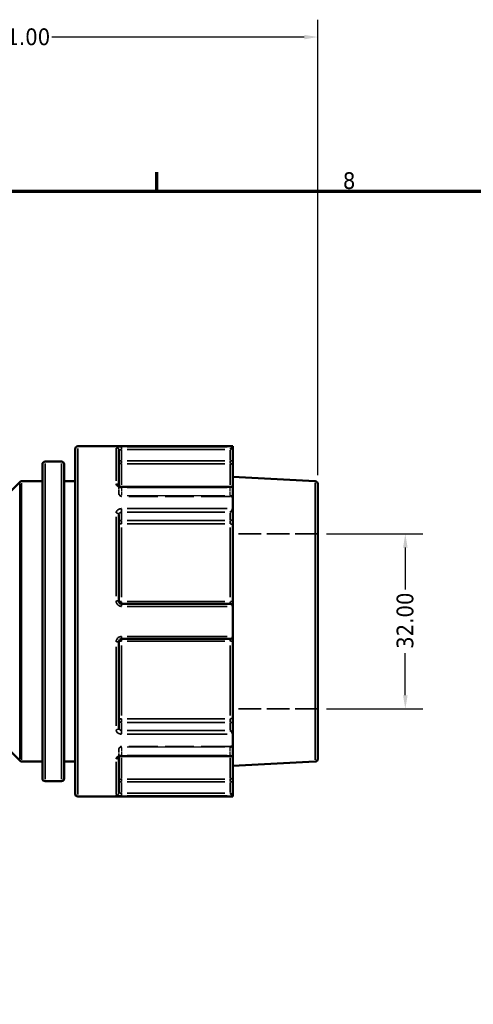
# Model space of a CAD drawing. Header units: millimetres. Extents: x 0 to 926, y 0 to 980.
# Tile 7 of 18: x 466 to 548, y 425 to 605. Entities that reach past the tile are written whole.
import ezdxf

# ---------------------------------------------------------------- set-up
doc = ezdxf.new("R2010")
doc.units = ezdxf.units.MM
doc.linetypes.add('DASHED', pattern=[0.2067, 0.1654, -0.0413])
for name, color, linetype, lineweight in [('Border (ANSI)', 7, 'Continuous', 70), ('Dimension (ANSI)', 7, 'Continuous', 25), ('Hidden (ANSI)', 7, 'DASHED', 35), ('Hidden Narrow (ANSI)', 7, 'DASHED', 25), ('Visible (ANSI)', 7, 'Continuous', 50), ('Visible Narrow (ANSI)', 7, 'Continuous', 35)]:
    doc.layers.add(name, color=color, linetype=linetype, lineweight=lineweight)
doc.styles.add('Note Text (ANSI)', font='tahoma.ttf')
doc.dimstyles.new('Default - mm (ANSI)', dxfattribs={"dimtxt": 3.048, "dimasz": 2.5, "dimexe": 3.175, "dimexo": 1.6002, "dimgap": 0.8, "dimtad": 0, "dimtoh": 1, "dimrnd": 1e-08, "dimzin": 4, "dimdsep": 46, "dimtxsty": 'Note Text (ANSI)', "dimcen": 0.09, "dimdle": 10, "dimclrd": 256, "dimclre": 256, "dimclrt": 256, "dimadec": 1, "dimazin": 1, "dimtfac": 1, "dimtofl": 0, "dimtmove": 0, "dimatfit": 3, "dimfxl": 1, "dimtolj": 1, "dimtzin": 4, "dimlwd": -1, "dimlwe": -1, "dimarcsym": 0})

# ---------------------------------------------------------------- blocks, each defined once
blk = doc.blocks.new('Borders Default Border')
at = {"layer": 'Border (ANSI)'}
blk.add_line((490.58, 574), (490.58, 577.45), dxfattribs=at)
at = {"layer": 'Border (ANSI)', "flags": 128}
blk.add_lwpolyline([(20, 20), (20, 574), (821, 574), (821, 20), (20, 20)], dxfattribs=at)
at = {"layer": 'Border (ANSI)', "insert": (524.63, 574.33), "char_height": 3.05, "attachment_point": 7, "style": 'Note Text (ANSI)'}
blk.add_mtext('8', dxfattribs=at)
blk = doc.blocks.new('*D9')
at = {"layer": 'Defpoints', "color": 0, "transparency": 16777216}
for p in [(520.05, 511.36), (520.05, 479.36), (536.05, 479.36)]:
    blk.add_point(p, dxfattribs=at)
at = {"layer": 'Dimension (ANSI)', "transparency": 16777216}
for p, q in [((521.65, 511.36), (539.23, 511.36)), ((536.05, 508.86), (536.05, 501.19)), ((536.05, 481.86), (536.05, 489.54)), ((521.65, 479.36), (539.23, 479.36))]:
    blk.add_line(p, q, dxfattribs=at)
for points in [[(535.64, 508.86), (536.47, 508.86), (536.05, 511.36)], [(535.64, 481.86), (536.47, 481.86), (536.05, 479.36)]]:
    blk.add_solid(points, dxfattribs=at)
at = {"layer": 'Dimension (ANSI)', "transparency": 16777216, "insert": (534.46, 490.34), "char_height": 3.048, "attachment_point": 1, "rotation": 90, "style": 'Note Text (ANSI)'}
blk.add_mtext('\\A1;32.00', dxfattribs=at)
blk = doc.blocks.new('*D10')
at = {"layer": 'Defpoints', "color": 0, "transparency": 16777216}
for p in [(520.05, 602.15), (409.05, 549.56), (520.05, 520.49)]:
    blk.add_point(p, dxfattribs=at)
at = {"layer": 'Dimension (ANSI)', "transparency": 16777216}
for p, q in [((409.05, 551.16), (409.05, 605.32)), ((520.05, 522.09), (520.05, 605.32)), ((411.55, 602.15), (457.71, 602.15)), ((517.55, 602.15), (471.39, 602.15))]:
    blk.add_line(p, q, dxfattribs=at)
for points in [[(411.55, 602.56), (411.55, 601.73), (409.05, 602.15)], [(517.55, 602.56), (517.55, 601.73), (520.05, 602.15)]]:
    blk.add_solid(points, dxfattribs=at)
at = {"layer": 'Dimension (ANSI)', "transparency": 16777216, "insert": (458.51, 603.73), "char_height": 3.048, "attachment_point": 1, "style": 'Note Text (ANSI)'}
blk.add_mtext('\\A1;111.00', dxfattribs=at)

msp = doc.modelspace()

# ---------------------------------------------------------------- linework, layer by layer
at = {"layer": 'Hidden (ANSI)', "ltscale": 0.080847}
msp.add_line((483.652, 520.125), (483.652, 520.099), dxfattribs=at)
at = {"layer": 'Hidden (ANSI)', "ltscale": 3.748057}
for p, q in [((483.652, 518.708), (483.652, 520.099)), ((483.652, 470.627), (483.652, 472.019))]:
    msp.add_line(p, q, dxfattribs=at)
at = {"layer": 'Hidden (ANSI)', "ltscale": 32.027092}
for p, q in [((504.012, 518.208), (484.152, 518.208)), ((504.012, 472.519), (484.152, 472.519))]:
    msp.add_line(p, q, dxfattribs=at)
at = {"layer": 'Hidden (ANSI)', "ltscale": 25.060474}
for p, q in [((520.052, 511.363), (504.512, 511.363)), ((520.052, 479.363), (504.512, 479.363))]:
    msp.add_line(p, q, dxfattribs=at)
at = {"layer": 'Hidden (ANSI)', "ltscale": 0.080952}
msp.add_line((483.652, 470.627), (483.652, 470.601), dxfattribs=at)
at = {"layer": 'Hidden (ANSI)', "ltscale": 1.495845}
for centre, start, end in [((484.152, 518.708), 180, 270), ((504.012, 517.708), 0, 90), ((484.152, 472.019), 90, 180), ((504.012, 473.019), 270, 0)]:
    msp.add_arc(centre, 0.5, start, end, dxfattribs=at)
at = {"layer": 'Hidden (ANSI)', "ltscale": 1.007576}
for centre, major_axis, start_param, end_param in [((504.012, 519.464), (0.462, 0.462), 0.3926991, 1.1780972), ((504.012, 471.262), (-0.462, 0.462), 1.9634954, 2.7488936)]:
    msp.add_ellipse(centre, major_axis=major_axis, ratio=0.4142136, start_param=start_param, end_param=end_param, dxfattribs=at)
at = {"layer": 'Hidden (ANSI)', "ltscale": 0.486267}
msp.add_open_spline([(483.652, 520.099), (483.652, 520.118), (483.646, 520.133), (483.646, 520.135), (483.646, 520.135), (483.646, 520.135)], degree=3, knots=[0, 0, 0, 0, 0.031501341, 0.031501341, 0.03282649, 0.03282649, 0.03282649, 0.03282649], dxfattribs=at)
at = {"layer": 'Hidden (ANSI)', "ltscale": 0.487661}
msp.add_open_spline([(483.646, 520.134), (483.646, 520.134), (483.648, 520.131), (483.651, 520.118), (483.652, 520.109), (483.652, 520.099)], degree=3, knots=[0.124583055, 0.124583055, 0.124583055, 0.124583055, 0.141075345, 0.141075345, 0.157505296, 0.157505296, 0.157505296, 0.157505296], dxfattribs=at)
at = {"layer": 'Hidden (ANSI)', "ltscale": 2.104149}
msp.add_open_spline([(484.152, 470.762), (484.097, 470.762), (484.042, 470.758), (483.938, 470.741), (483.889, 470.729), (483.804, 470.7), (483.767, 470.683), (483.71, 470.651), (483.688, 470.635), (483.658, 470.609), (483.65, 470.599), (483.644, 470.589), (483.647, 470.592), (483.651, 470.608), (483.652, 470.618), (483.652, 470.627)], degree=3, knots=[0, 0, 0, 0, 0.02450766, 0.02450766, 0.0487203, 0.0487203, 0.0720987, 0.0720987, 0.09440085, 0.09440085, 0.11633824, 0.11633824, 0.14107534, 0.14107534, 0.1575053, 0.1575053, 0.1575053, 0.1575053], dxfattribs=at)
at = {"layer": 'Hidden (ANSI)', "ltscale": 0.487612}
msp.add_open_spline([(483.652, 470.627), (483.652, 470.609), (483.646, 470.593), (483.646, 470.592), (483.646, 470.592), (483.646, 470.592)], degree=3, knots=[0, 0, 0, 0, 0.031501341, 0.031501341, 0.032922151, 0.032922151, 0.032922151, 0.032922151], dxfattribs=at)
at = {"layer": 'Hidden Narrow (ANSI)', "ltscale": 0.073457}
for p, q in [((484.152, 519.819), (484.152, 519.845)), ((484.152, 470.881), (484.152, 470.907))]:
    msp.add_line(p, q, dxfattribs=at)
at = {"layer": 'Hidden Narrow (ANSI)', "ltscale": 3.548313}
for p, q in [((484.152, 519.745), (484.152, 518.427)), ((504.012, 518.427), (504.012, 519.745)), ((484.152, 472.299), (484.152, 470.982)), ((504.012, 470.982), (504.012, 472.299))]:
    msp.add_line(p, q, dxfattribs=at)
at = {"layer": 'Hidden Narrow (ANSI)', "ltscale": 0.673075}
for p, q in [((484.152, 518.208), (484.152, 518.341)), ((504.012, 518.341), (504.012, 518.208)), ((484.152, 472.386), (484.152, 472.518)), ((504.012, 472.518), (504.012, 472.386))]:
    msp.add_line(p, q, dxfattribs=at)
at = {"layer": 'Hidden Narrow (ANSI)', "ltscale": 28.824383}
for p, q in [((503.019, 519.818), (485.145, 519.818)), ((485.145, 518.354), (503.019, 518.354)), ((503.019, 518.313), (485.145, 518.313)), ((485.145, 472.414), (503.019, 472.414)), ((503.019, 472.372), (485.145, 472.372)), ((485.145, 470.909), (503.019, 470.909))]:
    msp.add_line(p, q, dxfattribs=at)
at = {"layer": 'Hidden Narrow (ANSI)', "ltscale": 0.468569}
for p, q in [((504.012, 519.825), (504.012, 519.957)), ((504.012, 470.769), (504.012, 470.901))]:
    msp.add_line(p, q, dxfattribs=at)
at = {"layer": 'Hidden Narrow (ANSI)', "ltscale": 0.060678}
msp.add_ellipse((483.152, 520.099), major_axis=(0.5, 0), ratio=0.7852689, start_param=0.0035455, end_param=0.067365, dxfattribs=at)
at = {"layer": 'Hidden Narrow (ANSI)', "ltscale": 1.346251}
for centre, major_axis, ratio, start_param, end_param in [((484.152, 518.708), (-0.5, 0), 0.7071068, 0.0785398, 1.4922565), ((484.152, 518.708), (-0.5, 0), 0.7900885, 0.0785398, 1.4922565), ((504.012, 518.001), (0.5, 0), 0.7071068, 0.0785398, 1.4922565), ((504.012, 517.918), (0.5, 0), 0.7900885, 0.0785398, 1.4922565), ((484.152, 472.019), (-0.5, 0), 0.7900885, 4.7909288, 6.2046455), ((484.152, 472.019), (-0.5, 0), 0.7071068, 4.7909288, 6.2046455), ((504.012, 472.809), (0.5, 0), 0.7900885, 4.7909288, 6.2046455), ((504.012, 472.726), (0.5, 0), 0.7071068, 4.7909288, 6.2046455)]:
    msp.add_ellipse(centre, major_axis=major_axis, ratio=ratio, start_param=start_param, end_param=end_param, dxfattribs=at)
at = {"layer": 'Hidden Narrow (ANSI)', "ltscale": 0.060795}
msp.add_ellipse((483.152, 470.627), major_axis=(0.5, 0), ratio=0.7852689, start_param=6.215691, end_param=6.279633, dxfattribs=at)
at = {"layer": 'Hidden Narrow (ANSI)', "ltscale": 1.360579}
msp.add_open_spline([(484.152, 519.818), (484.119, 519.818), (484.086, 519.82), (484.002, 519.83), (483.952, 519.841), (483.847, 519.875), (483.794, 519.902), (483.7, 519.973), (483.666, 520.021), (483.653, 520.079), (483.652, 520.089), (483.652, 520.099)], degree=3, knots=[0, 0, 0, 0, 0.01978721, 0.01978721, 0.05144674, 0.05144674, 0.09260413, 0.09260413, 0.14610875, 0.14610875, 0.1575053, 0.1575053, 0.1575053, 0.1575053], dxfattribs=at)
at = {"layer": 'Hidden Narrow (ANSI)', "ltscale": 1.360482}
msp.add_open_spline([(483.652, 470.627), (483.652, 470.654), (483.66, 470.682), (483.699, 470.751), (483.742, 470.791), (483.874, 470.867), (483.972, 470.896), (484.102, 470.907), (484.127, 470.909), (484.152, 470.909)], degree=3, knots=[0, 0, 0, 0, 0.03040395, 0.03040395, 0.07905027, 0.07905027, 0.14229049, 0.14229049, 0.1575067, 0.1575067, 0.1575067, 0.1575067], dxfattribs=at)
at = {"layer": 'Visible (ANSI)'}
for p, q in [((504.512, 527.363), (476.152, 527.363)), ((504.511, 527.245), (504.012, 526.747)), ((504.512, 527.363), (504.512, 527.249)), ((504.512, 524.677), (504.512, 527.249)), ((475.652, 463.863), (475.652, 526.863)), ((483.652, 526.645), (483.652, 520.125)), ((469.652, 466.656), (469.652, 524.07)), ((473.152, 524.57), (470.152, 524.57)), ((473.652, 524.07), (473.652, 466.656)), ((504.512, 523.685), (504.512, 524.677)), ((504.512, 523.685), (504.512, 519.819)), ((456.199, 511.51), (465.506, 520.817)), ((469.652, 520.963), (465.86, 520.963)), ((475.652, 520.963), (473.652, 520.963)), ((519.579, 520.988), (504.512, 521.778)), ((520.052, 520.489), (520.052, 470.238)), ((504.366, 519.964), (484.152, 519.964)), ((504.512, 519.819), (504.512, 516.001)), ((483.652, 514.867), (483.652, 499.063)), ((504.512, 514.182), (504.512, 516.001)), ((504.512, 512.862), (504.512, 514.182)), ((504.512, 512.862), (504.512, 498.938)), ((504.012, 498.563), (484.152, 498.563)), ((504.512, 498.063), (504.512, 498.938)), ((504.512, 498.063), (504.512, 492.663)), ((483.652, 491.663), (483.652, 475.86)), ((484.152, 492.163), (504.012, 492.163)), ((504.512, 491.788), (504.512, 492.663)), ((504.512, 491.788), (504.512, 477.864)), ((456.199, 479.217), (465.506, 469.91)), ((504.512, 476.544), (504.512, 477.864)), ((504.512, 474.726), (504.512, 476.544)), ((504.512, 474.726), (504.512, 470.907)), ((469.652, 469.763), (465.86, 469.763)), ((475.652, 469.763), (473.652, 469.763)), ((483.652, 470.601), (483.652, 464.081)), ((484.152, 470.762), (504.366, 470.762)), ((504.512, 470.907), (504.512, 467.041)), ((519.579, 469.738), (504.512, 468.949)), ((473.152, 466.156), (470.152, 466.156)), ((504.512, 466.049), (504.512, 467.041)), ((504.512, 463.477), (504.512, 466.049)), ((504.512, 463.363), (476.152, 463.363)), ((504.012, 463.979), (504.511, 463.481)), ((504.512, 463.477), (504.512, 463.363))]:
    msp.add_line(p, q, dxfattribs=at)
for centre, start, end in [((476.152, 526.863), 90, 180), ((470.152, 524.07), 90, 180), ((473.152, 524.07), 0, 90), ((465.86, 520.463), 90, 135), ((519.552, 520.489), 0, 87), ((504.012, 498.063), 4.9171, 90), ((504.012, 492.663), 270, 355.0829), ((465.86, 470.263), 225, 270), ((519.552, 470.238), 273, 0), ((470.152, 466.656), 180, 270), ((473.152, 466.656), 270, 0), ((476.152, 463.863), 180, 270)]:
    msp.add_arc(centre, 0.5, start, end, dxfattribs=at)
for centre, major_axis, start_param, end_param in [((504.012, 519.464), (0.462, 0.462), 5.9763058, 6.6758844), ((504.012, 515.646), (-0.462, -0.462), 1.1780972, 2.663074), ((504.012, 475.081), (-0.462, 0.462), 3.6201113, 5.1050881), ((504.012, 471.262), (-0.462, 0.462), 2.7488936, 3.4484721)]:
    msp.add_ellipse(centre, major_axis=major_axis, ratio=0.4142136, start_param=start_param, end_param=end_param, dxfattribs=at)
for points in [[(504.512, 527.249), (504.512, 527.248), (504.512, 527.247), (504.511, 527.245)], [(504.511, 519.847), (504.512, 519.838), (504.512, 519.828), (504.512, 519.819)], [(504.512, 516.001), (504.512, 515.99), (504.512, 515.979), (504.511, 515.968)], [(504.511, 498.106), (504.512, 498.092), (504.512, 498.077), (504.512, 498.063)], [(504.512, 492.663), (504.512, 492.649), (504.512, 492.635), (504.511, 492.62)], [(504.511, 474.759), (504.512, 474.747), (504.512, 474.737), (504.512, 474.726)], [(504.512, 470.907), (504.512, 470.898), (504.512, 470.889), (504.511, 470.88)], [(504.511, 463.481), (504.512, 463.48), (504.512, 463.479), (504.512, 463.477)]]:
    msp.add_open_spline(points, degree=3, dxfattribs=at)
for points, knots in [([(484.152, 519.964), (484.097, 519.964), (484.042, 519.969), (483.938, 519.986), (483.889, 519.998), (483.804, 520.027), (483.767, 520.043), (483.71, 520.076), (483.688, 520.092), (483.658, 520.118), (483.65, 520.128), (483.646, 520.134), (483.646, 520.134), (483.646, 520.134)], [0, 0, 0, 0, 0.02450766, 0.02450766, 0.0487203, 0.0487203, 0.0720987, 0.0720987, 0.09440085, 0.09440085, 0.11633824, 0.11633824, 0.12458306, 0.12458306, 0.12458306, 0.12458306]), ([(484.152, 498.563), (484.12, 498.563), (484.087, 498.566), (484.004, 498.583), (483.954, 498.601), (483.849, 498.66), (483.797, 498.705), (483.702, 498.829), (483.667, 498.914), (483.654, 499.021), (483.652, 499.042), (483.652, 499.063)], [0, 0, 0, 0, 0.01962332, 0.01962332, 0.05102063, 0.05102063, 0.09183714, 0.09183714, 0.14489859, 0.14489859, 0.15750537, 0.15750537, 0.15750537, 0.15750537]), ([(483.652, 491.663), (483.652, 491.721), (483.662, 491.778), (483.713, 491.919), (483.769, 491.997), (483.929, 492.124), (484.04, 492.163), (484.152, 492.163)], [0, 0, 0, 0, 0.03471345, 0.03471345, 0.09025498, 0.09025498, 0.15750602, 0.15750602, 0.15750602, 0.15750602]), ([(483.646, 470.592), (483.646, 470.592), (483.651, 470.602), (483.68, 470.629), (483.7, 470.644), (483.752, 470.675), (483.785, 470.691), (483.862, 470.72), (483.906, 470.733), (484.005, 470.753), (484.058, 470.759), (484.125, 470.762), (484.139, 470.762), (484.152, 470.762)], [0.03292215, 0.03292215, 0.03292215, 0.03292215, 0.06007618, 0.06007618, 0.08212386, 0.08212386, 0.1042943, 0.1042943, 0.12747114, 0.12747114, 0.15153966, 0.15153966, 0.1575067, 0.1575067, 0.1575067, 0.1575067])]:
    msp.add_open_spline(points, degree=3, knots=knots, dxfattribs=at)
at = {"layer": 'Visible Narrow (ANSI)'}
for p, q in [((484.152, 526.784), (484.152, 527.241)), ((503.493, 527.245), (485.17, 527.245)), ((476.152, 526.969), (476.152, 463.757)), ((483.152, 521.027), (483.152, 527.026)), ((484.152, 524.781), (484.152, 526.644)), ((485.145, 526.747), (503.019, 526.747)), ((504.012, 526.644), (504.012, 524.781)), ((470.152, 524.211), (470.152, 466.516)), ((473.152, 466.516), (473.152, 524.211)), ((484.113, 524.677), (483.654, 524.677)), ((484.152, 524.187), (484.152, 524.641)), ((484.152, 524.095), (484.152, 520.294)), ((503.019, 524.677), (485.145, 524.677)), ((485.145, 524.181), (503.019, 524.181)), ((504.012, 524.641), (504.012, 524.187)), ((504.012, 520.294), (504.012, 524.095)), ((504.511, 524.677), (504.052, 524.677)), ((465.506, 470.223), (465.506, 520.503)), ((465.86, 520.648), (465.86, 470.078)), ((519.579, 470.054), (519.579, 520.673)), ((484.152, 519.858), (484.152, 519.964)), ((485.17, 519.847), (503.493, 519.847)), ((484.152, 515.32), (484.152, 515.939)), ((484.152, 513.902), (484.152, 515.219)), ((485.145, 515.292), (503.019, 515.292)), ((503.493, 515.968), (485.17, 515.968)), ((504.012, 515.219), (504.012, 513.902)), ((483.152, 499.994), (483.152, 514.478)), ((484.152, 513.198), (484.152, 513.802)), ((503.019, 513.829), (485.145, 513.829)), ((485.145, 513.169), (503.019, 513.169)), ((504.012, 513.802), (504.012, 513.198)), ((484.152, 512.549), (484.152, 499.769)), ((504.012, 499.769), (504.012, 512.549)), ((484.152, 498.565), (484.152, 498.965)), ((484.152, 498.143), (484.152, 498.562)), ((503.019, 499.001), (485.145, 499.001)), ((504.012, 498.965), (504.012, 498.565)), ((485.17, 498.106), (503.493, 498.106)), ((484.152, 492.165), (484.152, 492.584)), ((484.152, 491.761), (484.152, 492.162)), ((485.145, 491.726), (503.019, 491.726)), ((503.493, 492.62), (485.17, 492.62)), ((504.012, 492.162), (504.012, 491.761)), ((483.152, 476.249), (483.152, 490.732)), ((484.152, 490.957), (484.152, 478.177)), ((504.012, 478.177), (504.012, 490.957)), ((484.152, 476.924), (484.152, 477.528)), ((503.019, 477.558), (485.145, 477.558)), ((485.145, 476.898), (503.019, 476.898)), ((504.012, 477.528), (504.012, 476.924)), ((484.152, 475.507), (484.152, 476.825)), ((484.152, 474.788), (484.152, 475.407)), ((503.019, 475.434), (485.145, 475.434)), ((504.012, 476.825), (504.012, 475.507)), ((485.17, 474.759), (503.493, 474.759)), ((483.152, 463.7), (483.152, 469.699)), ((484.152, 470.762), (484.152, 470.869)), ((484.152, 470.432), (484.152, 466.631)), ((503.493, 470.88), (485.17, 470.88)), ((504.012, 466.631), (504.012, 470.432)), ((483.654, 466.049), (484.113, 466.049)), ((484.152, 466.085), (484.152, 466.539)), ((503.019, 466.545), (485.145, 466.545)), ((485.145, 466.049), (503.019, 466.049)), ((504.012, 466.539), (504.012, 466.085)), ((504.052, 466.049), (504.511, 466.049)), ((484.152, 464.083), (484.152, 465.946)), ((504.012, 465.946), (504.012, 464.083)), ((484.152, 463.486), (484.152, 463.942)), ((503.019, 463.979), (485.145, 463.979)), ((485.17, 463.481), (503.493, 463.481))]:
    msp.add_line(p, q, dxfattribs=at)
for centre, major_axis, ratio, start_param, end_param in [((483.152, 526.645), (0.5, 0), 0.9930776, 0.0785398, 1.4922565), ((484.152, 524.677), (-0.5, 0), 0.9921283, 0.0785398, 1.4922565), ((504.012, 523.685), (0.5, 0), 0.9921283, 0.0785398, 1.4922565), ((483.152, 520.099), (0.5, 0), 0.7852689, 0.1459048, 1.495802), ((483.152, 514.867), (0.5, 0), 0.6191549, 0.0785398, 1.4922565), ((484.152, 513.475), (-0.5, 0), 0.7071068, 4.7909288, 6.2046455), ((484.152, 513.475), (-0.5, 0), 0.6129928, 0.0785398, 1.4922565), ((504.012, 514.182), (0.5, 0), 0.7071068, 4.7909288, 6.2046455), ((504.012, 512.862), (0.5, 0), 0.6129928, 0.0785398, 1.4922565), ((483.152, 499.063), (0.5, 0), 0.1174603, 0.0785398, 1.4922565), ((484.152, 499.063), (-0.5, 0), 0.1252256, 0.0785398, 1.4922565), ((504.012, 498.938), (0.5, 0), 0.1252256, 0.0785398, 1.4922565), ((483.152, 491.663), (0.5, 0), 0.1174603, 4.7909288, 6.2046455), ((484.152, 491.663), (-0.5, 0), 0.1252256, 4.7909288, 6.2046455), ((504.012, 491.788), (0.5, 0), 0.1252256, 4.7909288, 6.2046455), ((484.152, 477.251), (-0.5, 0), 0.6129928, 4.7909288, 6.2046455), ((484.152, 477.251), (-0.5, 0), 0.7071068, 0.0785398, 1.4922565), ((504.012, 477.864), (0.5, 0), 0.6129928, 4.7909288, 6.2046455), ((504.012, 476.544), (0.5, 0), 0.7071068, 0.0785398, 1.4922565), ((483.152, 475.86), (0.5, 0), 0.6191549, 4.7909288, 6.2046455), ((483.152, 470.627), (0.5, 0), 0.7852689, 4.7873765, 6.1371511), ((484.152, 466.049), (-0.5, 0), 0.9921283, 4.7909288, 6.2046455), ((504.012, 467.041), (0.5, 0), 0.9921283, 4.7909288, 6.2046455), ((483.152, 464.081), (0.5, 0), 0.9930776, 4.7909288, 6.2046455)]:
    msp.add_ellipse(centre, major_axis=major_axis, ratio=ratio, start_param=start_param, end_param=end_param, dxfattribs=at)
for points, knots in [([(484.152, 527.245), (483.928, 527.245), (483.705, 527.239), (483.385, 527.215), (483.274, 527.199), (483.172, 527.169), (483.152, 527.156), (483.152, 527.142)], [-0.15750602, -0.15750602, -0.15750602, -0.15750602, -0.09025498, -0.09025498, -0.03471345, -0.03471345, 0, 0, 0, 0]), ([(483.652, 526.645), (483.652, 526.659), (483.662, 526.672), (483.713, 526.702), (483.769, 526.717), (483.929, 526.741), (484.04, 526.747), (484.152, 526.747)], [0, 0, 0, 0, 0.03471345, 0.03471345, 0.09025498, 0.09025498, 0.15750602, 0.15750602, 0.15750602, 0.15750602]), ([(483.152, 520.492), (483.152, 520.468), (483.155, 520.444), (483.179, 520.308), (483.247, 520.198), (483.436, 520.036), (483.541, 519.976), (483.752, 519.898), (483.852, 519.873), (484.021, 519.851), (484.086, 519.847), (484.152, 519.847)], [-0.1575053, -0.1575053, -0.1575053, -0.1575053, -0.14610875, -0.14610875, -0.09260413, -0.09260413, -0.05144674, -0.05144674, -0.01978721, -0.01978721, 0, 0, 0, 0]), ([(484.152, 515.968), (484.102, 515.968), (484.051, 515.965), (483.792, 515.934), (483.595, 515.856), (483.332, 515.649), (483.246, 515.537), (483.168, 515.338), (483.152, 515.257), (483.152, 515.176)], [-0.1575067, -0.1575067, -0.1575067, -0.1575067, -0.14229049, -0.14229049, -0.07905027, -0.07905027, -0.03040395, -0.03040395, 0, 0, 0, 0]), ([(483.652, 514.867), (483.652, 514.911), (483.66, 514.954), (483.699, 515.062), (483.742, 515.122), (483.874, 515.233), (483.972, 515.274), (484.102, 515.291), (484.127, 515.292), (484.152, 515.292)], [0, 0, 0, 0, 0.03040395, 0.03040395, 0.07905027, 0.07905027, 0.14229049, 0.14229049, 0.1575067, 0.1575067, 0.1575067, 0.1575067]), ([(483.152, 499.122), (483.152, 499.08), (483.155, 499.037), (483.182, 498.818), (483.251, 498.647), (483.441, 498.395), (483.546, 498.303), (483.755, 498.184), (483.855, 498.146), (484.022, 498.113), (484.087, 498.106), (484.152, 498.106)], [-0.15750537, -0.15750537, -0.15750537, -0.15750537, -0.14489859, -0.14489859, -0.09183714, -0.09183714, -0.05102063, -0.05102063, -0.01962332, -0.01962332, 0, 0, 0, 0]), ([(484.152, 492.62), (483.928, 492.62), (483.705, 492.541), (483.385, 492.282), (483.274, 492.124), (483.172, 491.838), (483.152, 491.721), (483.152, 491.604)], [-0.15750602, -0.15750602, -0.15750602, -0.15750602, -0.09025498, -0.09025498, -0.03471345, -0.03471345, 0, 0, 0, 0]), ([(483.152, 475.55), (483.152, 475.52), (483.155, 475.49), (483.179, 475.319), (483.247, 475.183), (483.436, 474.985), (483.541, 474.912), (483.752, 474.819), (483.852, 474.79), (484.021, 474.764), (484.086, 474.759), (484.152, 474.759)], [-0.1575053, -0.1575053, -0.1575053, -0.1575053, -0.14610875, -0.14610875, -0.09260413, -0.09260413, -0.05144674, -0.05144674, -0.01978721, -0.01978721, 0, 0, 0, 0]), ([(484.152, 475.434), (484.119, 475.434), (484.086, 475.437), (484.002, 475.451), (483.952, 475.466), (483.847, 475.516), (483.794, 475.555), (483.7, 475.661), (483.666, 475.734), (483.653, 475.827), (483.652, 475.843), (483.652, 475.86)], [0, 0, 0, 0, 0.01978721, 0.01978721, 0.05144674, 0.05144674, 0.09260413, 0.09260413, 0.14610875, 0.14610875, 0.1575053, 0.1575053, 0.1575053, 0.1575053]), ([(484.152, 470.88), (484.102, 470.88), (484.051, 470.877), (483.792, 470.851), (483.595, 470.785), (483.332, 470.615), (483.246, 470.523), (483.168, 470.363), (483.152, 470.298), (483.152, 470.235)], [-0.1575067, -0.1575067, -0.1575067, -0.1575067, -0.14229049, -0.14229049, -0.07905027, -0.07905027, -0.03040395, -0.03040395, 0, 0, 0, 0]), ([(483.152, 463.585), (483.152, 463.58), (483.155, 463.575), (483.182, 463.55), (483.251, 463.532), (483.441, 463.507), (483.546, 463.498), (483.755, 463.488), (483.855, 463.484), (484.022, 463.482), (484.087, 463.481), (484.152, 463.481)], [-0.15750537, -0.15750537, -0.15750537, -0.15750537, -0.14489859, -0.14489859, -0.09183714, -0.09183714, -0.05102063, -0.05102063, -0.01962332, -0.01962332, 0, 0, 0, 0]), ([(484.152, 463.979), (484.12, 463.979), (484.087, 463.98), (484.004, 463.983), (483.954, 463.986), (483.849, 463.996), (483.797, 464.005), (483.702, 464.029), (483.667, 464.047), (483.654, 464.071), (483.652, 464.076), (483.652, 464.081)], [0, 0, 0, 0, 0.01962332, 0.01962332, 0.05102063, 0.05102063, 0.09183714, 0.09183714, 0.14489859, 0.14489859, 0.15750537, 0.15750537, 0.15750537, 0.15750537])]:
    msp.add_open_spline(points, degree=3, knots=knots, dxfattribs=at)

# ---------------------------------------------------------------- block references
msp.add_blockref('Borders Default Border', (0, 0))

# ---------------------------------------------------------------- dimensions: what is measured, and where the dimension line sits
at = {"layer": 'Dimension (ANSI)'}
dim = msp.add_linear_dim(base=(520.052, 602.146), p1=(409.052, 549.558), p2=(520.052, 520.489), dimstyle='Default - mm (ANSI)', override={"dimgap": 0.8, "dimtoh": 0, "dimdec": 2, "dimtol": 0, "dimlim": 0, "dimtp": 0, "dimtm": 0, "dimtdec": 2, "dimatfit": 1}, dxfattribs=at)
dim.commit()
dim.dimension.update_dxf_attribs({"geometry": '*D10', "text_midpoint": (464.552, 602.146), "dimtype": 160})
dim = msp.add_linear_dim(base=(536.052, 479.363), p1=(520.052, 511.363), p2=(520.052, 479.363), angle=90, dimstyle='Default - mm (ANSI)', override={"dimgap": 0.8, "dimtoh": 0, "dimdec": 2, "dimtol": 0, "dimlim": 0, "dimtp": 0, "dimtm": 0, "dimtdec": 2, "dimatfit": 1}, dxfattribs=at)
dim.commit()
dim.dimension.update_dxf_attribs({"geometry": '*D9', "text_midpoint": (536.052, 495.363), "dimtype": 160})

doc.saveas('drawing.dxf')
